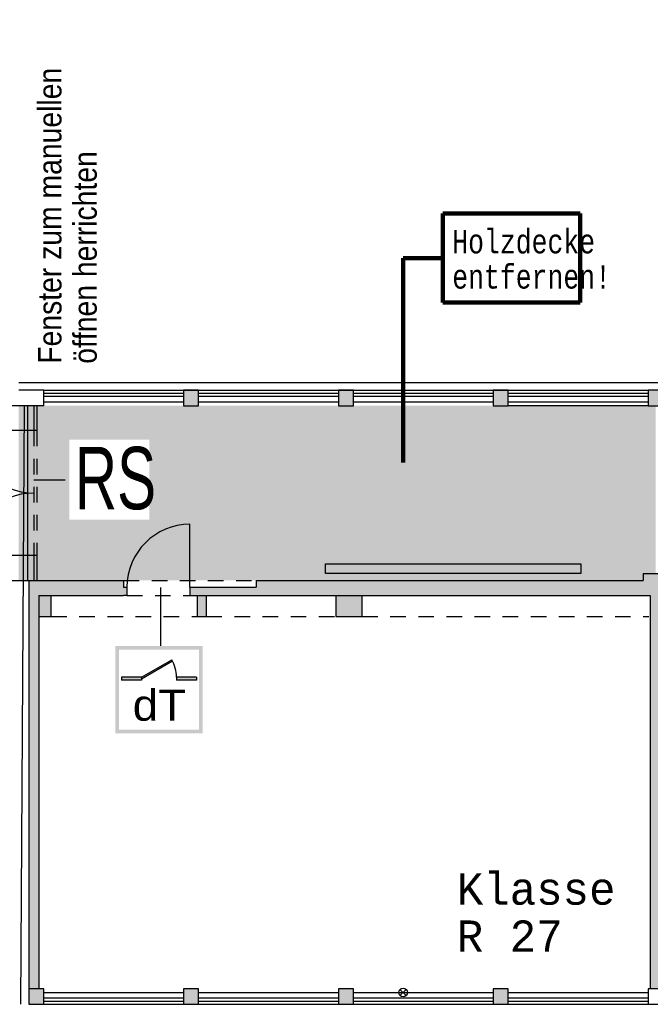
# Model space of a CAD drawing. Header units: metres. Extents: x -5 to 193, y -17 to 20.
# Tile 12 of 22: x 152 to 162, y -4 to 12. Entities that reach past the tile are written whole.
import ezdxf

# ---------------------------------------------------------------- set-up
doc = ezdxf.new("R2010")
doc.units = ezdxf.units.M
doc.header["$PDMODE"] = 65
doc.linetypes.add('AUSGEZOGEN', pattern=[0])
doc.linetypes.add('LINIE_2', pattern=[0.45, 0.25, -0.2])
for name, color, linetype, lineweight in [('XR$1$003FAHAU_FASSADENHAUT_HUELLE', 4, 'Continuous', 13), ('XR$1$003STTXT_BAUTEILBESCHRIFTUNG', 7, 'Continuous', 13), ('XR$1$003TRVDO_VERDECKT_OBEN', 8, 'Continuous', 13), ('XR$1$003UZ013_BETON_STAHLBETON', 8, 'Continuous', 13), ('XR$1$003WL111_ALLGEMEIN', 7, 'Continuous', 13), ('XR$1$003WN012_MAUERWERK', 1, 'Continuous', 13), ('XR$1$003WN111_ALLGEMEIN', 7, 'Continuous', 13), ('XR$1$004FE2DD_ZWEIDIMENSIONAL', 4, 'Continuous', 13), ('XR$1$004FEGLA_GLAS', 4, 'Continuous', 13), ('XR$1$004TT111_ALLGEMEIN', 7, 'Continuous', 13), ('XR$1$005BM999_SONSTIGES', 8, 'Continuous', 13), ('XR$1$005BMENT_ENTWURF', 8, 'Continuous', 13), ('XR$2$004TT2DD_ZWEIDIMENSIONAL', 4, 'Continuous', 13)]:
    doc.layers.add(name, color=color, linetype=linetype, lineweight=lineweight)
doc.styles.add('ARIAL', font='ARIAL.TTF')
doc.styles.add('LUCIDACONSOLE', font='LUCON.TTF')
doc.dimstyles.new('_DIMSTYLE_3', dxfattribs={"dimtxt": 0.75, "dimasz": 1, "dimexe": 0, "dimexo": 0, "dimgap": 0.375, "dimtad": 0, "dimrnd": 0.01, "dimzin": 4, "dimdsep": 46, "dimtxsty": 'Standard', "dimblk1": 'ALL_ML_STRICH', "dimblk2": 'ALL_ML_STRICH', "dimsah": 1, "dimcen": 0, "dimclrd": 1, "dimclre": 1, "dimclrt": 1, "dimadec": 0, "dimazin": 0, "dimtfac": 1, "dimtdec": 0, "dimtix": 1, "dimtmove": 2, "dimatfit": 3, "dimfxl": 1, "dimtzin": 0, "dimlwd": 0, "dimlwe": 25, "dimarcsym": 0})
doc.dimstyles.new('_DIMSTYLE_4', dxfattribs={"dimtxt": 0.75, "dimasz": 1, "dimexe": 0, "dimexo": 0, "dimgap": 0.375, "dimtad": 0, "dimrnd": 0.01, "dimzin": 4, "dimdsep": 46, "dimtxsty": 'Standard', "dimblk1": 'ALL_ML_STRICH', "dimblk2": 'ALL_ML_STRICH', "dimsah": 1, "dimcen": 0, "dimadec": 0, "dimazin": 0, "dimtfac": 1, "dimtdec": 0, "dimtix": 1, "dimtmove": 2, "dimatfit": 3, "dimfxl": 1, "dimtzin": 0, "dimlwd": 0, "dimlwe": 25, "dimarcsym": 0})

# ---------------------------------------------------------------- blocks, each defined once
blk = doc.blocks.new('NSY17')
at = {"color": 0, "linetype": 'ByBlock', "lineweight": -2}
for p, q in [((0.059, 0.059), (-0.059, -0.059)), ((-0.059, 0.059), (0.059, -0.059))]:
    blk.add_line(p, q, dxfattribs=at)
blk.add_circle((0, 0), 0.0833, dxfattribs=at)
blk = doc.blocks.new('ALL_ML_STRICH')
at = {"color": 0, "linetype": 'ByBlock', "lineweight": -2}
for p, q in [((0, -0.5), (0, 0.5)), ((-0.3, -0.3), (0.3, 0.3)), ((-1, 0), (0.5, 0))]:
    blk.add_line(p, q, dxfattribs=at)
blk = doc.blocks.new('*D8')
at = {"color": 1, "linetype": 'AUSGEZOGEN', "lineweight": -2}
for p, q in [((126.404, -7.954), (126.404, -9.995)), ((186.869, -7.954), (186.869, -9.995)), ((126.404, -9.995), (155.449, -9.995)), ((158.043, -9.995), (186.869, -9.995))]:
    blk.add_line(p, q, dxfattribs=at)
at = {"layer": 'DEFPOINTS', "color": 1, "linetype": 'AUSGEZOGEN', "lineweight": 25}
for p in [(126.404, -3.942), (186.869, -3.942), (126.404, -9.995)]:
    blk.add_point(p, dxfattribs=at)
at = {"color": 1, "linetype": 'AUSGEZOGEN', "lineweight": 25, "rotation": 180}
blk.add_blockref('ALL_ML_STRICH', (126.404, -9.995), dxfattribs=at)
at = {"color": 1, "linetype": 'AUSGEZOGEN', "lineweight": 25}
blk.add_blockref('ALL_ML_STRICH', (186.869, -9.995), dxfattribs=at)
at = {"color": 1, "linetype": 'AUSGEZOGEN', "lineweight": 25, "insert": (156.746, -9.995), "char_height": 0.75, "width": 2.32969, "attachment_point": 5}
blk.add_mtext('\\W0.62;\\A1;{60.46\\H0.495000;\\S^ ;}', dxfattribs=at)
blk = doc.blocks.new('*D10')
at = {"color": 0, "linetype": 'AUSGEZOGEN', "lineweight": -2}
for p, q in [((136.573, 13.6), (136.573, 14.762)), ((136.573, 14.762), (142.951, 14.762)), ((145.545, 14.762), (151.705, 14.762)), ((151.705, 13.6), (151.705, 14.762))]:
    blk.add_line(p, q, dxfattribs=at)
at = {"layer": 'DEFPOINTS', "color": 0, "linetype": 'AUSGEZOGEN', "lineweight": 25}
for p in [(136.573, 14.762), (136.573, 5.93), (151.705, 5.93)]:
    blk.add_point(p, dxfattribs=at)
at = {"color": 0, "linetype": 'AUSGEZOGEN', "lineweight": 25, "rotation": 180}
blk.add_blockref('ALL_ML_STRICH', (136.573, 14.762), dxfattribs=at)
at = {"color": 0, "linetype": 'AUSGEZOGEN', "lineweight": 25}
blk.add_blockref('ALL_ML_STRICH', (151.705, 14.762), dxfattribs=at)
at = {"color": 0, "linetype": 'AUSGEZOGEN', "lineweight": 25, "insert": (144.248, 14.762), "char_height": 0.75, "width": 2.32969, "attachment_point": 5}
blk.add_mtext('\\W0.62;\\A1;{15.13\\H0.495000;\\S^ ;}', dxfattribs=at)
blk = doc.blocks.new('*D11')
at = {"color": 0, "linetype": 'AUSGEZOGEN', "lineweight": -2}
for p, q in [((151.705, 13.6), (151.705, 14.762)), ((151.705, 14.762), (168.086, 14.762)), ((170.68, 14.762), (186.843, 14.762)), ((186.843, 13.555), (186.843, 14.762))]:
    blk.add_line(p, q, dxfattribs=at)
at = {"layer": 'DEFPOINTS', "color": 0, "linetype": 'AUSGEZOGEN', "lineweight": 25}
for p in [(151.705, 14.762), (151.705, 5.93), (186.843, 0.655)]:
    blk.add_point(p, dxfattribs=at)
at = {"color": 0, "linetype": 'AUSGEZOGEN', "lineweight": 25, "rotation": 180}
blk.add_blockref('ALL_ML_STRICH', (151.705, 14.762), dxfattribs=at)
at = {"color": 0, "linetype": 'AUSGEZOGEN', "lineweight": 25}
blk.add_blockref('ALL_ML_STRICH', (186.843, 14.762), dxfattribs=at)
at = {"color": 0, "linetype": 'AUSGEZOGEN', "lineweight": 25, "insert": (169.383, 14.762), "char_height": 0.75, "width": 2.32969, "attachment_point": 5}
blk.add_mtext('\\W0.62;\\A1;{35.14\\H0.495000;\\S^ ;}', dxfattribs=at)
blk = doc.blocks.new('*D12')
at = {"color": 0, "linetype": 'AUSGEZOGEN', "lineweight": -2}
for p, q in [((190.219, 5.903), (192.546, 5.903)), ((192.546, 2.193), (192.546, 5.903)), ((192.546, -3.942), (192.546, 0.043)), ((190.219, -3.942), (192.546, -3.942))]:
    blk.add_line(p, q, dxfattribs=at)
at = {"layer": 'DEFPOINTS', "color": 0, "linetype": 'AUSGEZOGEN', "lineweight": 25}
for p in [(151.739, 5.903), (186.869, -3.942), (192.546, -3.942)]:
    blk.add_point(p, dxfattribs=at)
at = {"color": 0, "linetype": 'AUSGEZOGEN', "lineweight": 25}
for p, rotation in [((192.546, 5.903), 90), ((192.546, -3.942), -90.00000000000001)]:
    blk.add_blockref('ALL_ML_STRICH', p, dxfattribs=dict(at, rotation=rotation))
at = {"color": 0, "linetype": 'AUSGEZOGEN', "lineweight": 25, "insert": (192.546, 1.118), "char_height": 0.75, "width": 1.86375, "attachment_point": 5, "rotation": 90}
blk.add_mtext('\\W0.62;\\A1;{9.85\\H0.495000;\\S^ ;}', dxfattribs=at)
blk = doc.blocks.new('*D13')
at = {"color": 0, "linetype": 'AUSGEZOGEN', "lineweight": -2}
for p, q in [((190.219, 11.178), (192.546, 11.178)), ((192.546, 9.753), (192.546, 11.178)), ((192.546, 5.903), (192.546, 7.603)), ((190.219, 5.903), (192.546, 5.903))]:
    blk.add_line(p, q, dxfattribs=at)
at = {"layer": 'DEFPOINTS', "color": 0, "linetype": 'AUSGEZOGEN', "lineweight": 25}
for p in [(151.739, 11.178), (151.739, 5.903), (192.546, 5.903)]:
    blk.add_point(p, dxfattribs=at)
at = {"color": 0, "linetype": 'AUSGEZOGEN', "lineweight": 25}
for p, rotation in [((192.546, 11.178), 90), ((192.546, 5.903), -90.00000000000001)]:
    blk.add_blockref('ALL_ML_STRICH', p, dxfattribs=dict(at, rotation=rotation))
at = {"color": 0, "linetype": 'AUSGEZOGEN', "lineweight": 25, "insert": (192.546, 8.678), "char_height": 0.75, "width": 1.86375, "attachment_point": 5, "rotation": 90}
blk.add_mtext('\\W0.62;\\A1;{5.28\\H0.495000;\\S^ ;}', dxfattribs=at)

msp = doc.modelspace()

# ---------------------------------------------------------------- hatches: boundary and pattern name
at = {"linetype": 'AUSGEZOGEN', "lineweight": 25, "true_color": 0xc4ffc4}
for points in [[(151.879, 5.653), (151.739, 5.653), (151.739, 2.853), (151.879, 2.853)], [(151.979, 2.853), (151.979, 5.653), (151.879, 5.653), (151.879, 2.853)]]:
    msp.add_hatch(color=254, dxfattribs=at).paths.add_polyline_path(points)
h = msp.add_hatch(color=254, dxfattribs=at)
h.paths.add_polyline_path([(151.979, 5.653), (151.979, 2.853), (161.939, 2.853), (161.939, 5.653)])
h.paths.add_polyline_path([(153.891, 3.768), (152.491, 3.768), (152.491, 5.168), (153.891, 5.168)], flags=16)
at = {"linetype": 'AUSGEZOGEN', "lineweight": 140}
h = msp.add_hatch(color=0, dxfattribs=at)
h.paths.add_polyline_path([(153.891, 5.168), (152.491, 5.168), (152.491, 3.768), (153.891, 3.768)])
h.paths.add_polyline_path([(152.551, 5.108), (153.831, 5.108), (153.831, 3.828), (152.551, 3.828)], flags=16)
h = msp.add_hatch(color=0, dxfattribs=at)
h.paths.add_polyline_path([(154.685, 1.802), (153.285, 1.802), (153.285, 0.402), (154.685, 0.402)])
h.paths.add_polyline_path([(153.345, 1.742), (154.625, 1.742), (154.625, 0.462), (153.345, 0.462)], flags=16)
for points in [[(153.705, 1.302), (153.705, 1.277), (154.201, 1.563), (154.19, 1.582)], [(153.705, 1.252), (153.705, 1.302), (153.385, 1.302), (153.385, 1.252)], [(154.585, 1.252), (154.585, 1.302), (154.265, 1.302), (154.265, 1.252)]]:
    msp.add_hatch(color=0, dxfattribs=at).paths.add_polyline_path(points)
at = {"layer": 'XR$1$004TT111_ALLGEMEIN', "linetype": 'AUSGEZOGEN', "lineweight": 25}
for points in [[(154.619, 5.903), (154.619, 5.653), (154.379, 5.653), (154.379, 5.903)], [(157.099, 5.903), (157.099, 5.653), (156.859, 5.653), (156.859, 5.903)], [(159.579, 5.903), (159.579, 5.653), (159.339, 5.653), (159.339, 5.903)], [(162.059, 5.903), (162.059, 5.653), (161.819, 5.653), (161.819, 5.903)], [(162.054, 2.963), (162.054, -3.692), (161.854, -3.692), (161.854, 2.613), (154.481, 2.613), (154.481, 2.743), (155.544, 2.743), (155.544, 2.853), (161.739, 2.853), (161.739, 2.963)], [(157.239, 2.613), (157.239, 2.273), (156.819, 2.273), (156.819, 2.613)], [(152.139, -3.692), (152.139, -3.942), (151.899, -3.942), (151.899, -3.692)], [(154.619, -3.692), (154.619, -3.942), (154.379, -3.942), (154.379, -3.692)], [(157.099, -3.692), (157.099, -3.942), (156.859, -3.942), (156.859, -3.692)], [(159.579, -3.692), (159.579, -3.942), (159.339, -3.942), (159.339, -3.692)]]:
    msp.add_hatch(color=0, dxfattribs=at).paths.add_polyline_path(points, flags=16)
for points in [[(152.059, 2.613), (153.471, 2.613), (153.471, 2.743), (153.419, 2.743), (153.419, 2.853), (151.899, 2.853), (151.899, 1.941), (152.059, 1.941)], [(152.059, -3.692), (152.059, 1.941), (151.899, 1.941), (151.899, -3.692)]]:
    msp.add_hatch(color=0, dxfattribs=at).paths.add_polyline_path(points)
h = msp.add_hatch(color=0, dxfattribs=at)
h.paths.add_polyline_path([(152.259, 2.613), (152.259, 2.273), (152.059, 2.273), (152.059, 2.613)], flags=16)
h.paths.add_polyline_path([(154.744, 2.613), (154.744, 2.273), (154.594, 2.273), (154.594, 2.613)], flags=16)

# ---------------------------------------------------------------- linework, layer by layer
at = {"color": 1, "linetype": 'AUSGEZOGEN', "lineweight": 140}
for p, q in [((160.73, 8.732), (158.533, 8.732)), ((158.533, 8.732), (158.533, 7.308)), ((160.73, 7.308), (160.73, 8.732)), ((158.533, 8.02), (157.895, 8.02)), ((157.895, 8.02), (157.895, 4.743)), ((158.533, 7.308), (160.73, 7.308))]:
    msp.add_line(p, q, dxfattribs=at)
at = {"color": 1, "linetype": 'AUSGEZOGEN', "lineweight": 25}
for p, q in [((152.483, 4.461), (151.979, 4.461)), ((154.014, 1.802), (154.014, 2.74)), ((153.705, 1.302), (154.19, 1.582)), ((153.705, 1.277), (154.201, 1.563)), ((153.705, 1.302), (153.385, 1.302)), ((153.385, 1.302), (153.385, 1.252)), ((153.705, 1.302), (153.705, 1.252)), ((154.585, 1.302), (154.265, 1.302)), ((154.265, 1.302), (154.265, 1.252)), ((154.585, 1.302), (154.585, 1.252)), ((153.705, 1.252), (153.385, 1.252)), ((154.585, 1.252), (154.265, 1.252))]:
    msp.add_line(p, q, dxfattribs=at)
msp.add_arc((153.705, 1.302), 0.56, 0, 30, dxfattribs=at)
at = {"layer": 'XR$1$003STTXT_BAUTEILBESCHRIFTUNG', "color": 1, "linetype": 'AUSGEZOGEN', "lineweight": 25}
for p, q in [((151.739, 6.023), (186.869, 6.023)), ((152.139, 5.903), (161.819, 5.903)), ((152.139, 5.713), (154.379, 5.713)), ((154.619, 5.713), (156.859, 5.713)), ((157.099, 5.713), (159.339, 5.713)), ((159.579, 5.713), (161.819, 5.713)), ((152.139, -3.752), (154.379, -3.752)), ((154.619, -3.752), (156.859, -3.752)), ((157.099, -3.752), (159.339, -3.752)), ((159.579, -3.752), (161.819, -3.752)), ((152.139, -3.942), (154.379, -3.942)), ((154.619, -3.942), (156.859, -3.942)), ((157.099, -3.942), (159.339, -3.942)), ((159.579, -3.942), (161.819, -3.942))]:
    msp.add_line(p, q, dxfattribs=at)
at = {"layer": 'XR$1$003TRVDO_VERDECKT_OBEN', "color": 253, "linetype": 'AUSGEZOGEN', "lineweight": 25, "true_color": 0xb4b496}
msp.add_line((151.879, 5.653), (151.879, 2.853), dxfattribs=at)
at = {"layer": 'XR$1$003UZ013_BETON_STAHLBETON', "color": 0, "linetype": 'AUSGEZOGEN', "lineweight": 25}
for p, q in [((152.139, 5.853), (154.379, 5.853)), ((154.619, 5.853), (156.859, 5.853)), ((157.099, 5.853), (159.339, 5.853)), ((159.579, 5.853), (161.819, 5.853)), ((154.379, 5.803), (152.139, 5.803)), ((156.859, 5.803), (154.619, 5.803)), ((159.339, 5.803), (157.099, 5.803)), ((161.819, 5.803), (159.579, 5.803)), ((161.819, 5.653), (159.571, 5.653)), ((154.379, -3.842), (152.139, -3.842)), ((152.139, -3.892), (154.379, -3.892)), ((156.859, -3.842), (154.619, -3.842)), ((154.619, -3.892), (156.859, -3.892)), ((159.339, -3.842), (157.099, -3.842)), ((157.099, -3.892), (159.339, -3.892)), ((161.819, -3.842), (159.579, -3.842)), ((159.579, -3.892), (161.819, -3.892))]:
    msp.add_line(p, q, dxfattribs=at)
at = {"layer": 'XR$1$003WL111_ALLGEMEIN', "color": 1, "linetype": 'AUSGEZOGEN', "lineweight": 25}
msp.add_line((151.824, 5.653), (151.769, -3.942), dxfattribs=at)
at = {"layer": 'XR$1$003WN012_MAUERWERK', "color": 1, "linetype": 'AUSGEZOGEN', "lineweight": 25}
msp.add_lwpolyline([(156.654, 3.12), (160.741, 3.12), (160.741, 2.966), (156.654, 2.966), (156.654, 3.12)], close=True, dxfattribs=at)
at = {"layer": 'XR$1$003WN111_ALLGEMEIN', "color": 2, "linetype": 'AUSGEZOGEN', "lineweight": 25}
for p, q in [((152.139, 5.903), (151.739, 5.903)), ((152.139, 5.653), (152.139, 5.903)), ((152.139, 5.653), (151.289, 5.653)), ((143.729, 2.853), (153.419, 2.853)), ((151.899, 2.853), (151.899, 1.941)), ((153.419, 2.853), (153.419, 2.743)), ((155.544, 2.853), (161.739, 2.853)), ((155.544, 2.853), (155.544, 2.743)), ((161.739, 2.963), (161.739, 2.853)), ((161.739, 2.963), (162.054, 2.963)), ((153.419, 2.743), (153.471, 2.743)), ((153.471, 2.743), (153.471, 2.613)), ((154.481, 2.743), (155.544, 2.743)), ((154.481, 2.743), (154.481, 2.613)), ((152.059, 2.613), (153.419, 2.613)), ((152.059, 2.613), (152.059, 1.941)), ((152.259, 2.273), (152.259, 2.613)), ((153.471, 2.613), (153.419, 2.613)), ((154.481, 2.613), (161.854, 2.613)), ((154.594, 2.613), (154.594, 2.273)), ((154.744, 2.273), (154.744, 2.613)), ((156.819, 2.613), (156.819, 2.273)), ((157.239, 2.273), (157.239, 2.613)), ((161.854, 2.613), (161.854, -3.692)), ((152.059, 2.273), (152.259, 2.273)), ((154.594, 2.273), (154.744, 2.273)), ((156.819, 2.273), (157.239, 2.273)), ((151.899, 1.941), (151.899, -3.692)), ((152.059, 1.941), (152.059, -3.692))]:
    msp.add_line(p, q, dxfattribs=at)
for points in [[(154.379, 5.903), (154.379, 5.653), (154.619, 5.653), (154.619, 5.903), (154.379, 5.903)], [(156.859, 5.903), (156.859, 5.653), (157.099, 5.653), (157.099, 5.903), (156.859, 5.903)], [(159.339, 5.903), (159.339, 5.653), (159.579, 5.653), (159.579, 5.903), (159.339, 5.903)], [(161.819, 5.903), (161.819, 5.653), (162.059, 5.653), (162.059, 5.903), (161.819, 5.903)], [(151.899, -3.692), (151.899, -3.942), (152.139, -3.942), (152.139, -3.692), (151.899, -3.692)], [(154.379, -3.692), (154.379, -3.942), (154.619, -3.942), (154.619, -3.692), (154.379, -3.692)], [(156.859, -3.692), (156.859, -3.942), (157.099, -3.942), (157.099, -3.692), (156.859, -3.692)], [(159.339, -3.692), (159.339, -3.942), (159.579, -3.942), (159.579, -3.692), (159.339, -3.692)], [(161.819, -3.692), (161.819, -3.942), (162.059, -3.942), (162.059, -3.692), (161.819, -3.692)]]:
    msp.add_lwpolyline(points, close=True, dxfattribs=at)
at = {"layer": 'XR$1$004FE2DD_ZWEIDIMENSIONAL', "color": 1, "linetype": 'AUSGEZOGEN', "lineweight": 25}
msp.add_line((154.481, 2.743), (154.481, 3.753), dxfattribs=at)
msp.add_arc((154.481, 2.743), 1.01, 90, 180, dxfattribs=at)
at = {"layer": 'XR$1$005BM999_SONSTIGES', "color": 1, "linetype": 'AUSGEZOGEN', "lineweight": 25}
for p, q in [((151.979, 5.653), (151.979, 5.253)), ((152.029, 5.653), (152.029, 5.253)), ((152.029, 5.253), (150.979, 5.253)), ((152.029, 3.253), (150.979, 3.253)), ((151.979, 3.253), (151.979, 2.853)), ((152.029, 3.253), (152.029, 2.853))]:
    msp.add_line(p, q, dxfattribs=at)
at = {"layer": 'XR$1$005BM999_SONSTIGES', "color": 1, "linetype": 'LINIE_2', "lineweight": 25}
for p, q in [((151.979, 5.253), (151.979, 3.253)), ((152.029, 5.253), (152.029, 3.253))]:
    msp.add_line(p, q, dxfattribs=at)
at = {"layer": 'XR$1$005BM999_SONSTIGES', "color": 1, "linetype": 'AUSGEZOGEN', "lineweight": 25}
for centre, start, end in [((151.979, 5.253), 180, 270), ((151.979, 3.253), 90, 180)]:
    msp.add_arc(centre, 1, start, end, dxfattribs=at)
at = {"layer": 'XR$1$005BMENT_ENTWURF', "color": 254, "linetype": 'LINIE_2', "lineweight": 25, "true_color": 0xf0f0b4}
for p, q in [((153.419, 2.853), (155.564, 2.853)), ((153.471, 2.613), (154.481, 2.613)), ((152.259, 2.273), (154.594, 2.273)), ((154.744, 2.273), (156.819, 2.273)), ((157.239, 2.273), (161.829, 2.273))]:
    msp.add_line(p, q, dxfattribs=at)

# ---------------------------------------------------------------- block references
at = {"layer": 'XR$1$003FAHAU_FASSADENHAUT_HUELLE', "color": 1, "linetype": 'AUSGEZOGEN', "lineweight": 25, "xscale": 0.8485260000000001, "yscale": 0.8485260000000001, "zscale": 0.8485260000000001}
msp.add_blockref('NSY17', (157.895, -3.752), dxfattribs=at)

# ---------------------------------------------------------------- texts
at = {"color": 0, "linetype": 'AUSGEZOGEN', "lineweight": 25, "attachment_point": 7, "style": 'ARIAL'}
for s, insert, char_height, width in [('\\W0.67;RS', (152.638, 3.979), 1, 1.50314), ('\\W1.05;dT', (153.564, 0.597), 0.5, 1.07943)]:
    msp.add_mtext(s, dxfattribs=dict(at, insert=insert, char_height=char_height, width=width))
at = {"layer": 'XR$1$004FEGLA_GLAS', "color": 0, "linetype": 'AUSGEZOGEN', "lineweight": 25, "insert": (158.755, -1.845), "char_height": 0.5, "width": 3.16202, "attachment_point": 1, "line_spacing_factor": 0.903614, "style": 'LUCIDACONSOLE'}
msp.add_mtext('{\\fLucida Console|i0|b0;\\H0.500000;\\W1.000000;\\C7;Klasse}\\P{\\fLucida Console|i0|b0;\\H0.500000;\\W1.000000;\\C7;R 27}\\P', dxfattribs=at)
at = {"layer": 'XR$2$004TT2DD_ZWEIDIMENSIONAL', "color": 0, "linetype": 'AUSGEZOGEN', "lineweight": 140, "insert": (152.048, 6.326), "char_height": 0.375, "width": 4.93249, "attachment_point": 1, "rotation": 90, "line_spacing_factor": 0.903614, "style": 'ARIAL'}
msp.add_mtext('{\\fArial|i0|b0;\\H0.375000;\\W0.866667;\\C7;Fenster zum manuellen}\\P{\\fArial|i0|b0;\\H0.375000;\\W0.866667;\\C7;öffnen herrichten}\\P', dxfattribs=at)
at = {"layer": 'XR$2$004TT2DD_ZWEIDIMENSIONAL', "color": 0, "linetype": 'AUSGEZOGEN', "lineweight": 140, "insert": (158.682, 8.47), "char_height": 0.375, "width": 3.05468, "attachment_point": 1, "line_spacing_factor": 0.903614, "style": 'LUCIDACONSOLE'}
msp.add_mtext('{\\fLucida Console|i0|b0;\\H0.375000;\\W0.800000;\\C7;Holzdecke}\\P{\\fLucida Console|i0|b0;\\H0.375000;\\W0.800000;\\C7;entfernen!}\\P', dxfattribs=at)

# ---------------------------------------------------------------- dimensions: what is measured, and where the dimension line sits
at = {"color": 0, "linetype": 'AUSGEZOGEN', "lineweight": 25}
for base, p1, p2, picture, middle in [((151.705, 14.762), (136.573, 13.6), (151.705, 13.6), '*D10', (144.248, 14.762)), ((186.843, 14.762), (151.705, 13.6), (186.843, 13.555), '*D11', (169.383, 14.762))]:
    dim = msp.add_linear_dim(base=base, p1=p1, p2=p2, dimstyle='_DIMSTYLE_4', override={"dimpost": '<>', "dimclrd": 0, "dimclre": 0, "dimclrt": 0, "dimlwd": 0, "dimlwe": 25}, dxfattribs=at)
    dim.commit()
    dim.dimension.update_dxf_attribs({"geometry": picture, "text_midpoint": middle})
for base, p1, p2, picture, middle in [((192.545984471, 11.178106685), (190.218804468, 5.903106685), (190.218804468, 11.178106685), '*D13', (192.545984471, 8.678106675)), ((192.545984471, 5.903106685), (190.218804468, -3.941893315), (190.218804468, 5.903106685), '*D12', (192.545984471, 1.118106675))]:
    dim = msp.add_linear_dim(base=base, p1=p1, p2=p2, angle=90, dimstyle='_DIMSTYLE_4', override={"dimpost": '<>', "dimclrd": 0, "dimclre": 0, "dimclrt": 0, "dimlwd": 0, "dimlwe": 25}, dxfattribs=at)
    dim.commit()
    dim.dimension.update_dxf_attribs({"geometry": picture, "text_midpoint": middle})
at = {"color": 1, "linetype": 'AUSGEZOGEN', "lineweight": 25}
dim = msp.add_linear_dim(base=(186.86888571, -9.995225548), p1=(126.40388571, -7.953740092), p2=(186.86888571, -7.953740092), dimstyle='_DIMSTYLE_3', override={"dimpost": '<>', "dimclrd": 1, "dimclre": 1, "dimclrt": 1, "dimlwd": 0, "dimlwe": 25}, dxfattribs=at)
dim.commit()
dim.dimension.update_dxf_attribs({"geometry": '*D8', "text_midpoint": (156.745760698, -9.995225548)})

doc.saveas('drawing.dxf')
